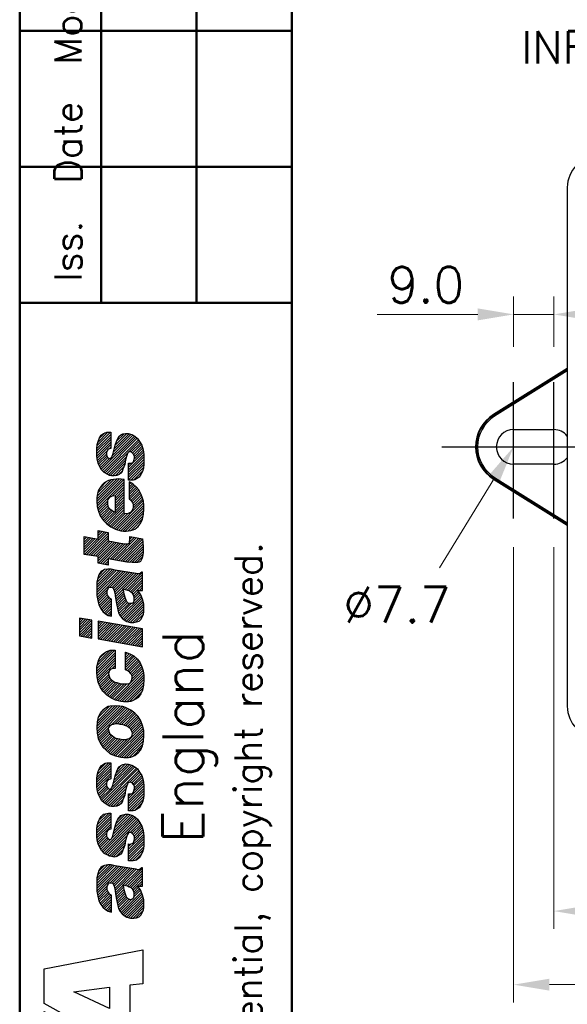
# Model space of a CAD drawing. Extents: x 0 to 411, y 0 to 279.
# Tile 2 of 13: x 6 to 45, y 130 to 199. Entities that reach past the tile are written whole.
import ezdxf

# ---------------------------------------------------------------- set-up
doc = ezdxf.new("R2010")
doc.units = 0
doc.header["$LTSCALE"] = 0.5
doc.header["$MEASUREMENT"] = 0
doc.linetypes.add('CENTER2', pattern=[28.575, 19.05, -3.175, 3.175, -3.175])
doc.layers.get('0').update_dxf_attribs({"linetype": 'CONTINUOUS'})
doc.layers.add('BLUE DIMS', color=5, linetype='CONTINUOUS', lineweight=13)
doc.layers.add('OBJECT', color=1, linetype='CONTINUOUS', lineweight=50)
doc.layers.add('CENTER', color=5, linetype='CENTER2')
doc.styles.add('ROMANS', font='romans', dxfattribs={"height": 2.5})

# ---------------------------------------------------------------- blocks, each defined once
blk = doc.blocks.new('*X1')
at = {"color": 0}
for p, q in [((11.883, 169.215), (12.859, 170.19)), ((11.883, 169.038), (12.859, 170.013)), ((11.905, 169.413), (12.839, 170.347)), ((11.956, 169.641), (12.662, 170.347)), ((12.053, 169.914), (12.447, 170.308)), ((12.198, 167.761), (14.518, 170.082)), ((12.279, 167.665), (14.617, 170.004)), ((12.97, 168.711), (14.406, 170.146)), ((13.054, 168.971), (14.286, 170.203)), ((13.109, 169.203), (14.145, 170.238)), ((13.165, 169.435), (13.985, 170.255)), ((13.266, 169.713), (13.79, 170.238)), ((13.422, 170.047), (13.479, 170.103)), ((11.883, 168.861), (12.859, 169.836)), ((11.885, 168.686), (12.859, 169.66)), ((11.905, 168.529), (12.859, 169.483)), ((12.367, 167.577), (14.714, 169.924)), ((12.468, 167.501), (14.788, 169.821)), ((12.742, 169.19), (12.859, 169.306)), ((14.098, 168.955), (14.862, 169.718)), ((14.293, 168.973), (14.926, 169.606)), ((14.382, 168.885), (14.989, 169.492)), ((14.461, 168.787), (15.042, 169.368)), ((11.931, 168.379), (12.583, 169.031)), ((11.963, 168.234), (12.554, 168.824)), ((12.013, 168.107), (12.592, 168.686)), ((12.577, 167.433), (14.058, 168.914)), ((12.689, 167.368), (13.959, 168.638)), ((14.108, 167.904), (15.148, 168.943)), ((14.108, 167.727), (15.175, 168.794)), ((14.108, 167.551), (15.175, 168.617)), ((14.49, 168.463), (15.121, 169.093)), ((14.505, 168.654), (15.083, 169.232)), ((12.072, 167.989), (12.658, 168.575)), ((12.134, 167.874), (12.777, 168.518)), ((12.816, 167.319), (13.889, 168.392)), ((12.972, 167.298), (13.849, 168.176)), ((13.159, 167.308), (13.773, 167.922)), ((14.108, 167.374), (15.175, 168.441)), ((14.108, 167.197), (15.175, 168.264)), ((14.108, 168.081), (14.21, 168.182)), ((14.108, 167.02), (15.171, 168.083)), ((13.404, 167.376), (13.665, 167.637)), ((14.259, 166.994), (15.149, 167.884)), ((14.443, 167.001), (15.097, 167.655)), ((14.797, 167.178), (14.869, 167.25)), ((11.883, 165.679), (13.279, 167.074)), ((11.885, 165.504), (13.462, 167.081)), ((11.899, 165.341), (13.626, 167.068)), ((11.902, 165.874), (13.086, 167.058)), ((11.913, 165.178), (13.79, 167.056)), ((11.935, 166.084), (12.878, 167.027)), ((11.949, 165.037), (13.804, 166.892)), ((12.063, 166.389), (12.591, 166.917)), ((12.986, 165.898), (13.804, 166.715)), ((13.162, 165.897), (13.804, 166.539)), ((14.139, 166.697), (14.251, 166.809)), ((14.139, 166.52), (14.365, 166.746)), ((14.139, 166.344), (14.468, 166.673)), ((14.139, 166.167), (14.563, 166.591)), ((13.164, 165.722), (13.804, 166.362)), ((13.164, 165.545), (13.804, 166.185)), ((13.164, 165.368), (13.804, 166.008)), ((14.139, 165.99), (14.654, 166.505)), ((14.139, 165.813), (14.735, 166.41)), ((14.165, 165.663), (14.815, 166.313)), ((14.265, 165.586), (14.878, 166.199)), ((14.341, 165.485), (14.941, 166.086)), ((14.395, 165.362), (14.995, 165.962)), ((11.986, 164.898), (12.645, 165.557)), ((12.029, 164.764), (12.645, 165.38)), ((12.076, 164.634), (12.668, 165.226)), ((12.516, 164.014), (13.804, 165.301)), ((13.159, 163.596), (15.132, 165.569)), ((13.164, 165.191), (13.804, 165.832)), ((13.164, 165.015), (13.804, 165.655)), ((13.164, 164.838), (13.804, 165.478)), ((13.288, 163.548), (15.156, 165.416)), ((13.421, 163.504), (15.172, 165.256)), ((14.405, 165.019), (15.088, 165.702)), ((14.413, 165.204), (15.043, 165.833)), ((12.123, 164.505), (12.713, 165.094)), ((12.194, 164.399), (12.787, 164.992)), ((12.267, 164.295), (12.879, 164.907)), ((12.34, 164.191), (12.985, 164.837)), ((12.428, 164.102), (13.108, 164.782)), ((12.607, 163.928), (13.804, 165.124)), ((12.706, 163.851), (13.804, 164.948)), ((12.806, 163.773), (13.804, 164.771)), ((12.916, 163.706), (13.873, 164.663)), ((13.037, 163.651), (14.058, 164.672)), ((13.553, 163.46), (15.175, 165.082)), ((13.704, 163.434), (15.171, 164.901)), ((13.874, 163.427), (15.153, 164.706)), ((14.076, 163.452), (15.124, 164.5)), ((14.296, 163.495), (15.084, 164.284)), ((14.622, 163.645), (14.897, 163.919)), ((11.018, 161.809), (12.569, 163.359)), ((11.171, 161.785), (12.676, 163.29)), ((11.324, 161.761), (12.676, 163.113)), ((11.975, 163.472), (11.988, 163.485)), ((11.975, 163.296), (12.133, 163.454)), ((11.975, 163.119), (12.278, 163.422)), ((11.975, 162.942), (12.423, 163.391)), ((10.999, 163.027), (11.028, 163.056)), ((10.999, 162.851), (11.177, 163.028)), ((10.999, 162.674), (11.326, 163)), ((10.999, 162.497), (11.475, 162.972)), ((10.999, 162.32), (11.624, 162.944)), ((10.999, 162.143), (11.773, 162.917)), ((10.999, 161.967), (11.921, 162.889)), ((11.477, 161.737), (12.676, 162.936)), ((11.63, 161.713), (12.676, 162.759)), ((11.783, 161.689), (12.822, 162.729)), ((11.936, 161.666), (12.971, 162.701)), ((11.975, 161.528), (13.12, 162.673)), ((11.975, 161.351), (13.268, 162.645)), ((11.998, 161.197), (13.417, 162.617)), ((12.143, 161.166), (13.566, 162.588)), ((12.288, 161.134), (13.714, 162.56)), ((12.812, 161.482), (13.874, 162.543)), ((12.961, 161.454), (14.051, 162.543)), ((13.11, 161.426), (14.666, 162.981)), ((13.26, 161.398), (14.816, 162.955)), ((13.409, 161.371), (14.967, 162.929)), ((13.558, 161.343), (15.086, 162.871)), ((13.707, 161.315), (15.095, 162.704)), ((13.856, 161.287), (15.105, 162.536)), ((14.169, 162.662), (14.515, 163.007)), ((14.198, 162.867), (14.364, 163.033)), ((14.2, 163.046), (14.213, 163.059)), ((14.006, 161.261), (15.114, 162.369)), ((14.17, 161.248), (15.114, 162.193)), ((14.333, 161.234), (15.114, 162.016)), ((14.508, 161.233), (15.104, 161.828)), ((12.433, 161.102), (12.676, 161.345)), ((12.579, 161.071), (12.676, 161.168)), ((14.685, 161.233), (15.084, 161.632)), ((11.883, 159.845), (12.813, 160.775)), ((11.883, 159.669), (12.972, 160.757)), ((11.883, 159.492), (13.116, 160.725)), ((11.883, 159.315), (13.266, 160.697)), ((11.883, 159.138), (13.417, 160.672)), ((11.883, 158.962), (13.569, 160.647)), ((11.906, 158.808), (13.72, 160.622)), ((11.937, 160.076), (12.635, 160.774)), ((12.017, 160.333), (12.428, 160.744)), ((12.801, 159.526), (13.872, 160.596)), ((12.956, 159.504), (14.023, 160.571)), ((13.038, 159.409), (14.175, 160.546)), ((13.098, 159.292), (14.326, 160.521)), ((13.13, 159.147), (14.478, 160.495)), ((13.155, 158.996), (14.629, 160.47)), ((13.733, 159.397), (14.776, 160.44)), ((13.869, 159.357), (15.075, 160.562)), ((14.005, 159.316), (15.084, 160.394)), ((14.144, 159.278), (15.084, 160.218)), ((14.245, 159.202), (15.084, 160.041)), ((14.336, 159.116), (15.084, 159.864)), ((14.4, 159.003), (15.084, 159.687)), ((11.932, 158.656), (12.672, 159.397)), ((11.965, 158.513), (12.615, 159.163)), ((12.006, 158.377), (12.63, 159.001)), ((13.181, 158.845), (13.719, 159.383)), ((13.205, 158.692), (13.763, 159.25)), ((13.229, 158.539), (13.793, 159.103)), ((13.252, 158.386), (13.827, 158.961)), ((14.459, 158.886), (14.793, 159.219)), ((14.471, 158.544), (14.938, 159.011)), ((14.474, 158.724), (14.865, 159.115)), ((14.855, 159.282), (15.084, 159.51)), ((15.032, 159.282), (15.084, 159.334)), ((12.05, 158.244), (12.682, 158.877)), ((12.104, 158.122), (12.758, 158.776)), ((12.159, 158), (12.867, 158.708)), ((12.239, 157.903), (12.92, 158.584)), ((12.322, 157.809), (12.92, 158.407)), ((13.282, 158.239), (13.868, 158.825)), ((13.314, 158.094), (13.907, 158.687)), ((13.345, 157.948), (13.953, 158.556)), ((13.384, 157.81), (14.025, 158.451)), ((13.431, 157.681), (14.136, 158.386)), ((13.49, 157.563), (14.294, 158.367)), ((13.567, 157.463), (14.996, 158.892)), ((13.647, 157.367), (15.046, 158.766)), ((13.744, 157.287), (15.094, 158.636)), ((13.846, 157.212), (15.132, 158.497)), ((13.952, 157.141), (15.169, 158.359)), ((12.418, 157.729), (12.92, 158.23)), ((12.517, 157.65), (12.92, 158.053)), ((12.623, 157.58), (12.92, 157.877)), ((12.747, 157.527), (12.92, 157.7)), ((14.082, 157.094), (15.175, 158.188)), ((14.223, 157.059), (15.175, 158.011)), ((14.398, 157.057), (15.175, 157.834)), ((14.595, 157.077), (15.149, 157.631)), ((10.664, 157.212), (10.792, 157.34)), ((10.664, 157.035), (10.942, 157.314)), ((10.664, 156.858), (11.093, 157.288)), ((10.664, 156.682), (11.244, 157.262)), ((10.664, 156.505), (11.395, 157.236)), ((10.664, 156.328), (11.546, 157.21)), ((10.664, 156.151), (11.548, 157.035)), ((11.975, 157.108), (12.009, 157.142)), ((11.975, 156.932), (12.159, 157.116)), ((11.975, 156.755), (12.309, 157.089)), ((11.975, 156.578), (12.459, 157.063)), ((11.975, 156.401), (12.61, 157.036)), ((11.975, 156.225), (12.76, 157.01)), ((11.975, 156.048), (12.91, 156.983)), ((11.998, 155.894), (13.06, 156.957)), ((12.148, 155.868), (13.211, 156.93)), ((12.299, 155.841), (13.361, 156.904)), ((12.888, 157.491), (12.92, 157.523)), ((10.781, 156.092), (11.548, 156.858)), ((10.932, 156.066), (11.548, 156.682)), ((11.083, 156.04), (11.548, 156.505)), ((11.233, 156.014), (11.548, 156.328)), ((12.449, 155.815), (13.511, 156.877)), ((12.599, 155.788), (13.661, 156.851)), ((12.749, 155.762), (13.812, 156.824)), ((12.9, 155.735), (13.962, 156.797)), ((13.05, 155.709), (14.112, 156.771)), ((13.2, 155.682), (14.262, 156.744)), ((13.35, 155.656), (14.413, 156.718)), ((13.501, 155.629), (14.563, 156.691)), ((13.651, 155.603), (14.713, 156.665)), ((13.801, 155.576), (14.863, 156.638)), ((13.951, 155.55), (15.014, 156.612)), ((14.102, 155.523), (15.084, 156.505)), ((14.252, 155.497), (15.084, 156.328)), ((11.384, 155.988), (11.548, 156.151)), ((11.535, 155.962), (11.548, 155.975)), ((14.402, 155.47), (15.084, 156.152)), ((14.552, 155.444), (15.084, 155.975)), ((14.703, 155.417), (15.084, 155.798)), ((14.853, 155.39), (15.084, 155.621)), ((11.883, 153.835), (13.154, 155.106)), ((11.883, 153.658), (13.164, 154.938)), ((11.907, 154.035), (12.977, 155.106)), ((11.961, 154.266), (12.791, 155.097)), ((12.088, 154.57), (12.504, 154.986)), ((13.895, 154.963), (13.91, 154.978)), ((13.895, 154.786), (14.036, 154.927)), ((13.895, 154.609), (14.163, 154.877)), ((15.003, 155.364), (15.084, 155.445)), ((11.893, 153.491), (13.164, 154.762)), ((11.907, 153.328), (13.164, 154.585)), ((11.926, 153.171), (13.164, 154.408)), ((11.952, 153.019), (13.164, 154.231)), ((13.895, 154.433), (14.28, 154.818)), ((13.895, 154.256), (14.394, 154.754)), ((13.895, 154.079), (14.502, 154.686)), ((13.895, 153.902), (14.596, 154.603)), ((13.901, 153.732), (14.69, 154.521)), ((14.028, 153.681), (14.768, 154.421)), ((14.13, 153.607), (14.839, 154.315)), ((14.22, 153.52), (14.907, 154.207)), ((11.979, 152.87), (12.734, 153.625)), ((12.904, 153.795), (13.164, 154.055)), ((13.087, 151.68), (15.106, 153.699)), ((13.111, 153.826), (13.164, 153.878)), ((13.211, 151.627), (15.136, 153.552)), ((14.299, 153.422), (14.962, 154.085)), ((14.331, 153.101), (15.062, 153.831)), ((14.348, 153.294), (15.016, 153.963)), ((12.035, 152.749), (12.713, 153.427)), ((12.09, 152.627), (12.746, 153.284)), ((12.149, 152.509), (12.797, 153.157)), ((12.215, 152.399), (12.884, 153.068)), ((12.281, 152.288), (12.985, 152.992)), ((12.36, 152.191), (13.086, 152.916)), ((12.449, 152.102), (13.211, 152.865)), ((12.537, 152.014), (13.351, 152.828)), ((12.638, 151.938), (13.484, 152.784)), ((13.352, 151.591), (15.163, 153.403)), ((13.494, 151.556), (15.175, 153.238)), ((13.64, 151.526), (15.175, 153.061)), ((13.8, 151.509), (15.162, 152.871)), ((12.742, 151.865), (13.636, 152.759)), ((12.846, 151.792), (13.812, 152.759)), ((12.965, 151.735), (13.989, 152.759)), ((13.977, 151.509), (15.146, 152.678)), ((14.165, 151.52), (15.108, 152.463)), ((14.43, 151.609), (15.028, 152.207)), ((11.888, 149.774), (13.333, 151.219)), ((11.892, 149.601), (13.496, 151.205)), ((11.903, 149.965), (13.171, 151.234)), ((11.904, 149.437), (13.65, 151.183)), ((11.92, 149.276), (13.792, 151.147)), ((11.924, 150.163), (12.979, 151.218)), ((11.945, 149.124), (13.921, 151.1)), ((11.963, 150.379), (12.778, 151.194)), ((12.138, 150.731), (12.418, 151.011)), ((12.923, 149.925), (14.039, 151.041)), ((13.151, 149.976), (14.157, 150.982)), ((13.337, 149.985), (14.272, 150.921)), ((13.486, 149.957), (14.372, 150.844)), ((13.64, 149.934), (14.471, 150.766)), ((13.783, 149.901), (14.567, 150.685)), ((13.913, 149.854), (14.655, 150.597)), ((14.029, 149.793), (14.744, 150.508)), ((14.13, 149.718), (14.819, 150.406)), ((14.219, 149.63), (14.885, 150.296)), ((14.282, 149.516), (14.951, 150.186)), ((14.327, 149.385), (15.004, 150.062)), ((11.971, 148.973), (12.762, 149.764)), ((12.024, 148.849), (12.716, 149.541)), ((12.083, 148.732), (12.751, 149.4)), ((13.075, 147.779), (15.099, 149.803)), ((13.201, 147.728), (15.134, 149.661)), ((13.342, 147.692), (15.17, 149.52)), ((13.484, 147.657), (15.175, 149.349)), ((14.335, 149.216), (15.055, 149.935)), ((12.144, 148.616), (12.804, 149.275)), ((12.21, 148.505), (12.881, 149.176)), ((12.277, 148.395), (12.982, 149.1)), ((12.354, 148.295), (13.083, 149.024)), ((12.442, 148.207), (13.198, 148.962)), ((12.531, 148.118), (13.336, 148.924)), ((12.627, 148.038), (13.481, 148.892)), ((12.727, 147.961), (13.634, 148.868)), ((12.826, 147.883), (13.8, 148.857)), ((12.95, 147.831), (14.004, 148.884)), ((13.631, 147.628), (15.175, 149.172)), ((13.788, 147.607), (15.163, 148.983)), ((13.964, 147.607), (15.147, 148.79)), ((14.149, 147.616), (15.11, 148.577)), ((14.407, 147.696), (15.038, 148.328)), ((11.883, 146.057), (12.859, 147.032)), ((11.883, 145.88), (12.859, 146.855)), ((11.883, 145.703), (12.859, 146.679)), ((11.898, 146.249), (12.859, 147.209)), ((11.931, 146.458), (12.715, 147.242)), ((12.01, 146.713), (12.522, 147.226)), ((12.217, 144.623), (14.55, 146.955)), ((12.305, 144.534), (14.646, 146.875)), ((12.393, 144.446), (14.737, 146.789)), ((12.5, 144.376), (14.81, 146.686)), ((12.934, 145.516), (14.44, 147.022)), ((13.037, 145.796), (14.327, 147.086)), ((13.092, 146.028), (14.187, 147.123)), ((13.148, 146.26), (14.043, 147.156)), ((13.235, 146.525), (13.889, 147.179)), ((13.345, 146.811), (13.614, 147.081)), ((14.188, 145.886), (14.883, 146.582)), ((11.891, 145.534), (12.859, 146.502)), ((11.911, 145.377), (12.859, 146.325)), ((12.813, 146.102), (12.859, 146.148)), ((14.329, 145.851), (14.951, 146.473)), ((14.413, 145.758), (15.019, 146.364)), ((14.472, 145.287), (15.129, 145.943)), ((14.479, 145.647), (15.059, 146.227)), ((14.505, 145.496), (15.096, 146.088)), ((11.941, 145.23), (12.565, 145.855)), ((11.973, 145.086), (12.554, 145.667)), ((12.03, 144.966), (12.609, 145.546)), ((12.089, 144.849), (12.682, 145.441)), ((12.153, 144.735), (12.83, 145.413)), ((12.609, 144.308), (14.006, 145.705)), ((12.724, 144.246), (13.936, 145.458)), ((12.86, 144.205), (13.877, 145.222)), ((14.108, 144.746), (15.156, 145.794)), ((14.108, 144.57), (15.175, 145.636)), ((14.108, 144.393), (15.175, 145.46)), ((14.108, 144.216), (15.175, 145.283)), ((13.025, 144.194), (13.838, 145.006)), ((13.222, 144.213), (13.742, 144.734)), ((14.108, 144.039), (15.175, 145.106)), ((14.108, 144.923), (14.263, 145.078)), ((14.135, 143.889), (15.164, 144.918)), ((14.311, 143.889), (15.138, 144.715)), ((14.513, 143.914), (15.065, 144.466)), ((11.883, 142.521), (12.859, 143.497)), ((11.883, 142.344), (12.859, 143.32)), ((11.883, 142.168), (12.859, 143.143)), ((11.896, 142.711), (12.859, 143.673)), ((11.931, 142.923), (12.745, 143.736)), ((12.01, 143.178), (12.522, 143.69)), ((12.231, 141.101), (14.566, 143.436)), ((12.312, 141.006), (14.662, 143.356)), ((12.394, 140.91), (14.749, 143.266)), ((12.508, 140.848), (14.823, 143.163)), ((12.934, 141.981), (14.459, 143.506)), ((13.036, 142.259), (14.346, 143.57)), ((13.088, 142.488), (14.211, 143.612)), ((13.14, 142.717), (14.068, 143.645)), ((13.218, 142.972), (13.89, 143.644)), ((13.325, 143.256), (13.664, 143.595)), ((11.894, 142.002), (12.859, 142.966)), ((11.914, 141.845), (12.859, 142.79)), ((12.853, 142.607), (12.859, 142.613)), ((14.202, 142.365), (14.893, 143.056)), ((14.335, 142.321), (14.956, 142.942)), ((14.423, 142.233), (15.019, 142.829)), ((14.483, 142.115), (15.061, 142.694)), ((14.505, 141.961), (15.102, 142.558)), ((11.946, 141.7), (12.563, 142.317)), ((11.981, 141.559), (12.554, 142.131)), ((12.04, 141.441), (12.62, 142.021)), ((12.1, 141.323), (12.699, 141.923)), ((12.164, 141.211), (12.862, 141.909)), ((12.626, 140.789), (13.996, 142.159)), ((12.744, 140.73), (13.923, 141.909)), ((14.108, 141.211), (15.157, 142.26)), ((14.108, 141.034), (15.175, 142.101)), ((14.108, 140.857), (15.175, 141.924)), ((14.473, 141.752), (15.132, 142.411)), ((12.885, 140.695), (13.87, 141.68)), ((13.036, 140.669), (13.826, 141.459)), ((13.222, 140.678), (13.725, 141.181)), ((14.108, 140.681), (15.175, 141.747)), ((14.108, 141.388), (14.295, 141.574)), ((14.108, 140.504), (15.175, 141.571)), ((14.108, 141.564), (14.114, 141.57)), ((14.165, 140.383), (15.163, 141.381)), ((14.342, 140.383), (15.128, 141.17)), ((14.553, 140.418), (15.025, 140.89)), ((11.883, 139.163), (12.83, 140.109)), ((11.883, 138.986), (12.985, 140.088)), ((11.883, 138.809), (13.13, 140.056)), ((11.883, 138.632), (13.28, 140.029)), ((11.883, 138.455), (13.431, 140.003)), ((11.884, 138.279), (13.583, 139.978)), ((11.909, 138.127), (13.734, 139.953)), ((11.932, 139.388), (12.653, 140.109)), ((12.006, 139.639), (12.448, 140.081)), ((12.818, 138.859), (13.886, 139.928)), ((12.968, 138.833), (14.037, 139.902)), ((13.044, 138.732), (14.189, 139.877)), ((13.103, 138.614), (14.34, 139.852)), ((13.132, 138.467), (14.492, 139.827)), ((13.158, 138.316), (14.642, 139.8)), ((13.724, 138.705), (14.793, 139.774)), ((13.871, 138.675), (15.084, 139.888)), ((14.018, 138.645), (15.084, 139.711)), ((14.136, 138.587), (15.084, 139.535)), ((14.254, 138.528), (15.084, 139.358)), ((14.344, 138.441), (15.084, 139.181)), ((14.406, 138.326), (15.084, 139.004)), ((11.934, 137.976), (12.656, 138.698)), ((11.969, 137.834), (12.615, 138.48)), ((12.009, 137.698), (12.634, 138.323)), ((13.183, 138.164), (13.716, 138.697)), ((13.207, 138.012), (13.767, 138.571)), ((13.231, 137.858), (13.795, 138.423)), ((14.455, 137.845), (14.945, 138.335)), ((14.464, 138.208), (14.799, 138.543)), ((14.474, 138.041), (14.872, 138.439)), ((14.872, 138.615), (15.084, 138.828)), ((15.049, 138.615), (15.084, 138.651)), ((12.055, 137.566), (12.689, 138.201)), ((12.109, 137.444), (12.765, 138.1)), ((12.167, 137.324), (12.866, 138.024)), ((12.247, 137.228), (12.92, 137.901)), ((12.331, 137.135), (12.92, 137.724)), ((13.254, 137.705), (13.831, 138.281)), ((13.285, 137.559), (13.871, 138.145)), ((13.317, 137.414), (13.907, 138.005)), ((13.348, 137.269), (13.953, 137.873)), ((13.387, 137.131), (14.033, 137.777)), ((13.436, 137.003), (14.14, 137.707)), ((13.495, 136.885), (14.305, 137.696)), ((13.574, 136.788), (15.001, 138.214)), ((13.655, 136.692), (15.051, 138.088)), ((13.753, 136.613), (15.097, 137.957)), ((13.856, 136.539), (15.135, 137.818)), ((13.962, 136.468), (15.173, 137.679)), ((12.427, 137.055), (12.92, 137.547)), ((12.527, 136.977), (12.92, 137.37)), ((12.633, 136.907), (12.92, 137.194)), ((12.76, 136.857), (12.92, 137.017)), ((14.095, 136.424), (15.175, 137.505)), ((14.238, 136.39), (15.175, 137.328)), ((14.414, 136.39), (15.175, 137.151)), ((14.615, 136.414), (15.146, 136.945)), ((12.901, 136.822), (12.92, 136.84))]:
    blk.add_line(p, q, dxfattribs=at)

msp = doc.modelspace()

# ---------------------------------------------------------------- linework, layer by layer
at = {"color": 7, "linetype": 'Continuous', "lineweight": 25}
for p, q in [((44.77814, 187.45011), (44.73929, 187.45011)), ((44.73929, 187.45011), (44.73929, 151.20011)), ((44.73929, 174.80056), (39.58169, 171.57774)), ((39.60396, 171.54209), (39.58169, 171.57774)), ((39.65363, 171.4626), (39.60396, 171.54209)), ((40.98929, 170.53147), (43.80179, 170.53147)), ((43.80179, 168.11875), (40.98929, 168.11875)), ((39.60396, 167.10812), (39.58169, 167.07248)), ((39.58169, 167.07248), (44.73929, 163.84966)), ((39.65363, 167.18762), (39.60396, 167.10812)), ((44.77814, 151.20011), (44.73929, 151.20011))]:
    msp.add_line(p, q, dxfattribs=at)
at = {"color": 8, "linetype": 'Continuous', "lineweight": 25}
for p, q in [((39.60396, 171.54209), (44.73929, 174.751)), ((44.73929, 174.64047), (39.65363, 171.4626)), ((44.73929, 163.89922), (39.60396, 167.10812)), ((39.65363, 167.18762), (44.73929, 164.00975))]:
    msp.add_line(p, q, dxfattribs=at)
at = {"ltscale": 0.5, "flags": 128}
for points in [[(12.76725, 168.51773), (12.76725, 168.51773), (12.8587, 168.51773), (12.91966, 168.57869), (12.95014, 168.67013), (13.0111, 168.79206), (13.16351, 169.43217), (13.28544, 169.76746), (13.3464, 169.91987), (13.43784, 170.07228), (13.55977, 170.16372), (13.71218, 170.22469), (13.89507, 170.25517), (14.07795, 170.25517), (14.07795, 170.25517), (14.32181, 170.1942), (14.53518, 170.07228), (14.71806, 169.91987), (14.87047, 169.7065), (15.02288, 169.43217), (15.11432, 169.12735), (15.17529, 168.79206), (15.17529, 168.36532), (15.17529, 168.36532), (15.17529, 168.12147), (15.1448, 167.84713), (15.08384, 167.60328), (14.96192, 167.38991), (14.83999, 167.20702), (14.6571, 167.0851), (14.53518, 167.02414), (14.41325, 166.99365), (14.26084, 166.99365), (14.10844, 166.99365), (14.10844, 168.18243), (14.10844, 168.18243), (14.19988, 168.18243), (14.29132, 168.18243), (14.35229, 168.21291), (14.41325, 168.24339), (14.41325, 168.24339), (14.47421, 168.36532), (14.50469, 168.54821), (14.50469, 168.54821), (14.50469, 168.70061), (14.44373, 168.82254), (14.35229, 168.91398), (14.29132, 168.97495), (14.23036, 168.97495), (14.23036, 168.97495), (14.13892, 168.97495), (14.07795, 168.94447), (14.01699, 168.85302), (13.98651, 168.7311), (13.89507, 168.42628), (13.8341, 168.09099), (13.71218, 167.75569), (13.65121, 167.60328), (13.55977, 167.48136), (13.43784, 167.38991), (13.28544, 167.32895), (13.10255, 167.29847), (12.91966, 167.29847), (12.91966, 167.29847), (12.76725, 167.32895), (12.64533, 167.38991), (12.40148, 167.54232), (12.21859, 167.72521), (12.09666, 167.93858), (11.97474, 168.18243), (11.91377, 168.45676), (11.88329, 168.70061), (11.88329, 168.97495), (11.88329, 169.2188), (11.91377, 169.49313), (11.97474, 169.7065), (12.06618, 169.95035), (12.18811, 170.13324), (12.34051, 170.25517), (12.46244, 170.31613), (12.58436, 170.34661), (12.70629, 170.34661), (12.8587, 170.34661), (12.8587, 169.2188), (12.8587, 169.2188), (12.73677, 169.18832), (12.64533, 169.12735), (12.58436, 169.03591), (12.55388, 168.8835), (12.55388, 168.76158), (12.61485, 168.63965), (12.67581, 168.54821)], [(15.17529, 164.9514), (15.17529, 164.9514), (15.17529, 165.22573), (15.1448, 165.53055), (15.05336, 165.80488), (14.96192, 166.04873), (14.80951, 166.32306), (14.62662, 166.53643), (14.41325, 166.71932), (14.13892, 166.87173), (14.13892, 165.68295), (14.13892, 165.68295), (14.26084, 165.59151), (14.35229, 165.46958), (14.41325, 165.31718), (14.41325, 165.16477), (14.41325, 165.16477), (14.41325, 165.04284), (14.38277, 164.9514), (14.32181, 164.85995), (14.26084, 164.76851), (14.1694, 164.70755), (14.07795, 164.67707), (13.95603, 164.64658), (13.80362, 164.67707), (13.80362, 167.05462), (13.80362, 167.05462), (13.40736, 167.0851), (13.04159, 167.05462), (12.8587, 167.02414), (12.70629, 166.96317), (12.55388, 166.90221), (12.40148, 166.81077), (12.27955, 166.68884), (12.18811, 166.56691), (12.09666, 166.44499), (12.00522, 166.29258), (11.94425, 166.14017), (11.91377, 165.95729), (11.88329, 165.74392), (11.88329, 165.53055), (11.88329, 165.53055), (11.91377, 165.16477), (12.00522, 164.82947), (12.12714, 164.49418), (12.34051, 164.18936), (12.58436, 163.94551), (12.8587, 163.73214), (13.19399, 163.57973), (13.55977, 163.45781), (13.74266, 163.42733), (13.92555, 163.42733), (14.10844, 163.45781), (14.26084, 163.48829), (14.41325, 163.51877), (14.53518, 163.57973), (14.6571, 163.67118), (14.77903, 163.76262), (14.96192, 164.00647), (15.08384, 164.28081), (15.1448, 164.6161)], [(12.98062, 165.89632), (13.07207, 165.9268), (13.16351, 165.89632), (13.16351, 164.76851), (13.16351, 164.76851), (13.04159, 164.79899), (12.95014, 164.85995), (12.8587, 164.92092), (12.76725, 165.01236), (12.70629, 165.10381), (12.67581, 165.19525), (12.64533, 165.31718), (12.64533, 165.4391), (12.64533, 165.4391), (12.64533, 165.56103), (12.67581, 165.65247), (12.73677, 165.74392), (12.79773, 165.80488), (12.88918, 165.86584)], [(14.1694, 162.66529), (14.19988, 162.87866), (14.19988, 163.06155), (15.08384, 162.90914), (15.08384, 162.90914), (15.11432, 162.36048), (15.11432, 161.93374), (15.08384, 161.62892), (15.02288, 161.507), (14.9924, 161.41555), (14.93143, 161.32411), (14.83999, 161.26315), (14.74855, 161.23266), (14.62662, 161.23266), (14.35229, 161.23266), (13.98651, 161.26315), (12.67581, 161.507), (12.67581, 161.04978), (11.97474, 161.20218), (11.97474, 161.6594), (10.99933, 161.81181), (10.99933, 163.06155), (11.97474, 162.87866), (11.97474, 163.48829), (12.67581, 163.33588), (12.67581, 162.75674), (13.80362, 162.54337), (13.80362, 162.54337), (13.98651, 162.54337), (14.07795, 162.54337), (14.10844, 162.57385), (14.1694, 162.60433)], [(12.98062, 159.49522), (13.04159, 159.40378), (13.10255, 159.28185), (13.13303, 159.12945), (13.19399, 158.76367), (13.25496, 158.36741), (13.3464, 157.94067), (13.40736, 157.7273), (13.49881, 157.54441), (13.65121, 157.36152), (13.80362, 157.2396), (13.98651, 157.11767), (14.23036, 157.05671), (14.23036, 157.05671), (14.47421, 157.05671), (14.6571, 157.08719), (14.83999, 157.14815), (14.96192, 157.27008), (15.05336, 157.42249), (15.1448, 157.60537), (15.17529, 157.78826), (15.17529, 158.00163), (15.17529, 158.00163), (15.17529, 158.33693), (15.08384, 158.67222), (14.96192, 158.97704), (14.74855, 159.28185), (15.08384, 159.28185), (15.08384, 160.56207), (15.02288, 160.56207), (15.02288, 160.56207), (14.93143, 160.50111), (14.83999, 160.44015), (14.74855, 160.44015), (14.62662, 160.47063), (13.16351, 160.71448), (13.16351, 160.71448), (12.88918, 160.77544), (12.64533, 160.77544), (12.43196, 160.74496), (12.34051, 160.71448), (12.24907, 160.65352), (12.15762, 160.59255), (12.09666, 160.50111), (12.0357, 160.37918), (11.97474, 160.22678), (11.88329, 159.861), (11.88329, 159.3733), (11.88329, 159.3733), (11.88329, 158.94656), (11.94425, 158.58078), (12.0357, 158.27597), (12.15762, 158.00163), (12.31003, 157.81874), (12.49292, 157.66634), (12.67581, 157.54441), (12.91966, 157.48345), (12.91966, 158.67222), (12.82822, 158.73319), (12.76725, 158.76367), (12.67581, 158.88559), (12.61485, 159.038), (12.61485, 159.15993), (12.61485, 159.28185), (12.67581, 159.40378), (12.70629, 159.46474), (12.73677, 159.5257), (12.79773, 159.5257), (12.88918, 159.5257)], [(14.35229, 159.09896), (14.41325, 158.97704), (14.47421, 158.85511), (14.47421, 158.70271), (14.47421, 158.70271), (14.47421, 158.70271), (14.47421, 158.70271), (14.47421, 158.5503), (14.41325, 158.42837), (14.32181, 158.36741), (14.23036, 158.36741), (14.23036, 158.36741), (14.07795, 158.39789), (13.98651, 158.48934), (13.92555, 158.61126), (13.89507, 158.73319), (13.80362, 159.038), (13.77314, 159.22089), (13.71218, 159.40378), (14.01699, 159.31233), (14.13892, 159.28185), (14.26084, 159.19041)], [(11.548, 157.20912), (10.66403, 157.36152), (10.66403, 156.11178), (11.548, 155.95938)], [(15.08384, 156.59949), (11.97474, 157.14815), (11.97474, 155.89841), (15.08384, 155.34975)], [(13.13303, 152.88075), (13.28544, 152.85027), (13.55977, 152.75883), (13.55977, 152.75883), (13.74266, 152.75883), (13.89507, 152.75883), (14.01699, 152.75883), (14.13892, 152.78931), (14.23036, 152.85027), (14.29132, 152.94172), (14.32181, 153.06364), (14.35229, 153.18557), (14.35229, 153.18557), (14.35229, 153.27701), (14.32181, 153.39894), (14.26084, 153.4599), (14.19988, 153.55134), (14.04747, 153.67327), (13.89507, 153.73423), (13.89507, 154.98397), (13.89507, 154.98397), (14.19988, 154.86205), (14.47421, 154.70964), (14.71806, 154.49627), (14.90095, 154.22194), (15.02288, 153.9476), (15.11432, 153.67327), (15.17529, 153.33797), (15.17529, 153.03316), (15.17529, 153.03316), (15.1448, 152.66738), (15.08384, 152.33209), (14.96192, 152.05775), (14.77903, 151.8139), (14.6571, 151.72246), (14.53518, 151.6615), (14.41325, 151.60053), (14.26084, 151.53957), (14.10844, 151.50909), (13.92555, 151.50909), (13.74266, 151.50909), (13.55977, 151.53957), (13.55977, 151.53957), (13.19399, 151.63101), (12.8587, 151.78342), (12.55388, 151.99679), (12.31003, 152.24064), (12.12714, 152.54546), (11.97474, 152.88075), (11.91377, 153.24653), (11.88329, 153.61231), (11.88329, 153.61231), (11.88329, 153.91712), (11.94425, 154.22194), (12.0357, 154.46579), (12.15762, 154.70964), (12.34051, 154.89253), (12.55388, 155.01445), (12.70629, 155.07542), (12.82822, 155.1059), (12.98062, 155.1059), (13.16351, 155.1059), (13.16351, 153.82568), (13.16351, 153.82568), (12.98062, 153.82568), (12.82822, 153.76471), (12.76725, 153.70375), (12.73677, 153.64279), (12.70629, 153.4599), (12.73677, 153.30749), (12.79773, 153.15509), (12.88918, 153.06364), (13.0111, 152.9722)], [(15.08384, 148.43046), (15.1448, 148.76576), (15.17529, 149.13154), (15.17529, 149.13154), (15.17529, 149.49731), (15.08384, 149.86309), (14.96192, 150.16791), (14.77903, 150.47272), (14.53518, 150.71657), (14.26084, 150.92994), (14.07795, 151.02139), (13.89507, 151.11283), (13.71218, 151.17379), (13.49881, 151.20427), (13.49881, 151.20427), (13.16351, 151.23476), (12.82822, 151.20427), (12.67581, 151.17379), (12.55388, 151.11283), (12.43196, 151.02139), (12.31003, 150.92994), (12.21859, 150.8385), (12.12714, 150.71657), (11.97474, 150.44224), (11.91377, 150.10694), (11.88329, 149.71068), (11.88329, 149.71068), (11.91377, 149.31443), (11.97474, 148.94865), (12.12714, 148.64383), (12.31003, 148.33902), (12.55388, 148.09517), (12.82822, 147.8818), (13.19399, 147.72939), (13.55977, 147.63795), (13.55977, 147.63795), (13.55977, 147.63795), (13.77314, 147.60747), (13.95603, 147.60747), (14.10844, 147.60747), (14.26084, 147.63795), (14.41325, 147.69891), (14.53518, 147.75987), (14.6571, 147.85132), (14.77903, 147.94276), (14.96192, 148.15613)], [(14.23036, 149.61924), (14.29132, 149.49731), (14.32181, 149.40587), (14.35229, 149.28394), (14.35229, 149.28394), (14.32181, 149.16202), (14.29132, 149.07057), (14.23036, 148.97913), (14.13892, 148.91817), (14.01699, 148.88769), (13.89507, 148.8572), (13.71218, 148.8572), (13.49881, 148.88769), (13.49881, 148.88769), (13.22447, 148.94865), (13.10255, 149.00961), (12.98062, 149.10106), (12.8587, 149.1925), (12.79773, 149.28394), (12.73677, 149.43635), (12.70629, 149.58876), (12.70629, 149.58876), (12.70629, 149.58876), (12.70629, 149.6802), (12.76725, 149.77165), (12.82822, 149.86309), (12.91966, 149.92405), (13.04159, 149.95454), (13.19399, 149.98502), (13.3464, 149.98502), (13.49881, 149.95454), (13.71218, 149.92405), (13.89507, 149.86309), (14.01699, 149.80213), (14.13892, 149.71068)], [(13.28544, 146.66254), (13.3464, 146.81495), (13.43784, 146.96736), (13.55977, 147.0588), (13.71218, 147.11976), (13.89507, 147.18073), (14.07795, 147.15024), (14.07795, 147.15024), (14.32181, 147.08928), (14.53518, 146.96736), (14.71806, 146.81495), (14.87047, 146.60158), (15.02288, 146.35773), (15.11432, 146.02243), (15.17529, 145.68714), (15.17529, 145.2604), (15.17529, 145.2604), (15.17529, 145.01654), (15.1448, 144.74221), (15.08384, 144.49836), (14.96192, 144.28499), (14.83999, 144.1021), (14.6571, 143.98018), (14.53518, 143.91921), (14.41325, 143.88873), (14.26084, 143.88873), (14.10844, 143.88873), (14.10844, 145.07751), (14.10844, 145.07751), (14.19988, 145.07751), (14.29132, 145.07751), (14.35229, 145.10799), (14.41325, 145.16895), (14.41325, 145.16895), (14.47421, 145.29088), (14.50469, 145.44328), (14.50469, 145.44328), (14.50469, 145.59569), (14.44373, 145.71762), (14.35229, 145.83954), (14.29132, 145.87002), (14.23036, 145.90051), (14.23036, 145.90051), (14.13892, 145.87002), (14.07795, 145.83954), (14.01699, 145.7481), (13.98651, 145.62617), (13.89507, 145.32136), (13.8341, 144.98606), (13.71218, 144.65077), (13.65121, 144.49836), (13.55977, 144.37643), (13.43784, 144.28499), (13.28544, 144.22403), (13.10255, 144.19355), (12.91966, 144.19355), (12.91966, 144.19355), (12.76725, 144.22403), (12.64533, 144.28499), (12.40148, 144.4374), (12.21859, 144.62029), (12.09666, 144.83366), (11.97474, 145.07751), (11.91377, 145.35184), (11.88329, 145.59569), (11.88329, 145.87002), (11.88329, 145.87002), (11.88329, 146.11388), (11.91377, 146.38821), (11.97474, 146.63206), (12.06618, 146.84543), (12.18811, 147.02832), (12.34051, 147.15024), (12.46244, 147.21121), (12.58436, 147.24169), (12.70629, 147.24169), (12.8587, 147.24169), (12.8587, 146.11388), (12.8587, 146.11388), (12.73677, 146.08339), (12.64533, 146.02243), (12.58436, 145.93099), (12.55388, 145.80906), (12.55388, 145.65665), (12.61485, 145.53473), (12.67581, 145.44328), (12.76725, 145.4128), (12.8587, 145.4128), (12.91966, 145.47377), (12.95014, 145.56521), (13.0111, 145.68714), (13.16351, 146.32725)], [(12.91966, 141.93792), (12.95014, 142.02936), (13.0111, 142.15129), (13.16351, 142.82188), (13.28544, 143.15718), (13.3464, 143.30958), (13.43784, 143.43151), (13.55977, 143.55344), (13.71218, 143.6144), (13.89507, 143.64488), (14.07795, 143.64488), (14.07795, 143.64488), (14.32181, 143.58392), (14.53518, 143.46199), (14.71806, 143.30958), (14.87047, 143.09621), (15.02288, 142.82188), (15.11432, 142.51707), (15.17529, 142.15129), (15.17529, 141.75503), (15.17529, 141.75503), (15.17529, 141.4807), (15.1448, 141.23685), (15.08384, 140.993), (14.96192, 140.77963), (14.83999, 140.59674), (14.6571, 140.44433), (14.53518, 140.41385), (14.41325, 140.38337), (14.26084, 140.38337), (14.10844, 140.38337), (14.10844, 141.57214), (14.10844, 141.57214), (14.19988, 141.54166), (14.29132, 141.57214), (14.35229, 141.60262), (14.41325, 141.63311), (14.41325, 141.63311), (14.47421, 141.75503), (14.50469, 141.93792), (14.50469, 141.93792), (14.50469, 142.05985), (14.44373, 142.21225), (14.35229, 142.3037), (14.29132, 142.36466), (14.23036, 142.36466), (14.23036, 142.36466), (14.13892, 142.36466), (14.07795, 142.3037), (14.01699, 142.24273), (13.98651, 142.12081), (13.89507, 141.81599), (13.8341, 141.4807), (13.71218, 141.1454), (13.65121, 140.993), (13.55977, 140.87107), (13.43784, 140.77963), (13.28544, 140.68818), (13.10255, 140.6577), (12.91966, 140.68818), (12.91966, 140.68818), (12.76725, 140.71866), (12.64533, 140.77963), (12.40148, 140.90155), (12.21859, 141.11492), (12.09666, 141.32829), (11.97474, 141.57214), (11.91377, 141.84648), (11.88329, 142.09033), (11.88329, 142.33418), (11.88329, 142.33418), (11.88329, 142.60851), (11.91377, 142.85236), (11.97474, 143.09621), (12.06618, 143.30958), (12.18811, 143.49247), (12.34051, 143.64488), (12.46244, 143.67536), (12.58436, 143.70584), (12.70629, 143.73632), (12.8587, 143.73632), (12.8587, 142.60851), (12.8587, 142.60851), (12.73677, 142.57803), (12.64533, 142.51707), (12.58436, 142.42562), (12.55388, 142.27322), (12.55388, 142.12081), (12.61485, 142.02936), (12.67581, 141.93792), (12.76725, 141.87696), (12.8587, 141.90744)], [(13.10255, 138.61544), (13.13303, 138.46304), (13.19399, 138.09726), (13.25496, 137.701), (13.3464, 137.27426), (13.40736, 137.06089), (13.49881, 136.878), (13.65121, 136.69511), (13.80362, 136.57319), (13.98651, 136.45126), (14.23036, 136.3903), (14.23036, 136.3903), (14.47421, 136.3903), (14.6571, 136.42078), (14.83999, 136.48174), (14.96192, 136.60367), (15.05336, 136.75608), (15.1448, 136.93897), (15.17529, 137.12185), (15.17529, 137.33522), (15.17529, 137.33522), (15.17529, 137.67052), (15.08384, 138.00582), (14.96192, 138.31063), (14.74855, 138.61544), (15.08384, 138.61544), (15.08384, 139.89566), (15.02288, 139.89566), (15.02288, 139.89566), (14.93143, 139.8347), (14.83999, 139.77374), (14.74855, 139.77374), (14.62662, 139.80422), (13.16351, 140.04807), (13.16351, 140.04807), (12.88918, 140.10903), (12.64533, 140.10903), (12.43196, 140.07855), (12.34051, 140.04807), (12.24907, 139.98711), (12.15762, 139.92615), (12.09666, 139.8347), (12.0357, 139.71278), (11.97474, 139.56037), (11.88329, 139.19459), (11.88329, 138.70689), (11.88329, 138.70689), (11.88329, 138.28015), (11.94425, 137.91437), (12.0357, 137.60956), (12.15762, 137.33522), (12.31003, 137.15234), (12.49292, 136.99993), (12.67581, 136.878), (12.91966, 136.81704), (12.91966, 138.00582), (12.82822, 138.0363), (12.76725, 138.09726), (12.67581, 138.21919), (12.61485, 138.37159), (12.61485, 138.49352), (12.61485, 138.61544), (12.67581, 138.73737), (12.70629, 138.79833), (12.73677, 138.8593), (12.79773, 138.8593), (12.88918, 138.8593), (12.98062, 138.82881), (13.04159, 138.73737)], [(14.13892, 138.58496), (14.26084, 138.524), (14.35229, 138.43256), (14.41325, 138.31063), (14.47421, 138.1887), (14.47421, 138.0363), (14.47421, 138.0363), (14.47421, 138.0363), (14.47421, 138.0363), (14.47421, 137.88389), (14.41325, 137.76196), (14.32181, 137.701), (14.23036, 137.67052), (14.23036, 137.67052), (14.07795, 137.73148), (13.98651, 137.82293), (13.92555, 137.91437), (13.89507, 138.06678), (13.80362, 138.37159), (13.77314, 138.55448), (13.71218, 138.70689), (14.01699, 138.64593)]]:
    msp.add_lwpolyline(points, close=True, dxfattribs=at)
at = {"flags": 128}
for points in [[(15.10213, 121.41138), (8.20113, 122.67941), (8.20113, 125.04477), (10.42018, 124.63022), (8.20113, 127.1175), (8.20113, 129.87302), (10.78596, 126.77611), (12.88308, 127.82467), (8.20113, 130.43388), (8.20113, 132.84801), (15.10213, 134.16481), (15.10213, 131.79945), (14.19988, 131.70191), (14.19988, 129.33655), (15.10213, 128.89762), (15.10213, 126.06894), (12.34661, 124.84968), (12.93185, 124.1669), (15.10213, 123.77674)], [(10.27759, 131.23684), (10.27759, 131.23907), (12.76116, 131.5556), (12.76116, 130.0681)]]:
    msp.add_lwpolyline(points, close=True, dxfattribs=at)
at = {"color": 7, "linetype": 'Continuous', "lineweight": 25}
for centre, radius, start, end in [((46.92679, 187.45011), 2.1875, 90, 180), ((40.98929, 169.32511), 2.65625, 122, 238), ((40.98929, 169.32511), 2.61422, 122, 238), ((40.98929, 169.32511), 2.52048, 122, 238), ((40.98929, 169.32511), 1.20636, 90, 270), ((43.80179, 169.32511), 1.20636, 39.0014806, 90), ((43.80179, 169.32511), 1.20636, 270, 320.9985194), ((46.92679, 151.20011), 2.1875, 180, 270)]:
    msp.add_arc(centre, radius, start, end, dxfattribs=at)
at = {"layer": 'BLUE DIMS'}
for p, q in [((40.98929, 176.32511), (40.98929, 179.83315)), ((43.80179, 176.32511), (43.80179, 179.83315)), ((38.48929, 178.58315), (31.47324, 178.58315)), ((40.98929, 178.58315), (43.80179, 178.58315)), ((39.68469, 167.1925), (35.81337, 160.86407)), ((40.98929, 162.32511), (40.98929, 130.48926)), ((43.80179, 162.32511), (43.80179, 135.63307)), ((43.48929, 131.73926), (86.61429, 131.73926))]:
    msp.add_line(p, q, dxfattribs=at)
for points in [[(38.48929, 178.16648), (38.48929, 178.99981), (40.98929, 178.58315)], [(46.30179, 178.99981), (46.30179, 178.16648), (43.80179, 178.58315)], [(39.32926, 167.40993), (40.98929, 169.32511), (40.04013, 166.97506)], [(46.30179, 137.29974), (46.30179, 136.46641), (43.80179, 136.88307)], [(43.48929, 132.15593), (43.48929, 131.3226), (40.98929, 131.73926)]]:
    msp.add_solid(points, dxfattribs=at)
at = {"layer": 'CENTER'}
for p, q in [((40.98929, 164.32511), (40.98929, 174.32511)), ((43.80179, 164.32511), (43.80179, 174.32511)), ((35.98929, 169.32511), (45.98929, 169.32511)), ((38.80179, 169.32511), (48.80179, 169.32511))]:
    msp.add_line(p, q, dxfattribs=at)
at = {"layer": 'OBJECT', "color": 1, "lineweight": 50}
for p, q in [((6.5, 272.23774), (6.5, 6.5)), ((12.2, 272.23774), (12.2, 179.40138)), ((18.85, 272.23774), (18.85, 179.40138)), ((25.5, 272.23774), (25.5, 6.5)), ((6.5, 198.40138), (25.5, 198.40138)), ((6.5, 188.90138), (25.5, 188.90138)), ((6.5, 179.40138), (25.5, 179.40138))]:
    msp.add_line(p, q, dxfattribs=at)

# ---------------------------------------------------------------- block references
msp.add_blockref('*X1', (0, 0))

# ---------------------------------------------------------------- texts
at = {"color": 7, "linetype": 'Continuous', "style": 'ROMANS'}
msp.add_text('Iss.  Date  Modification                   Ckd.  Appd.', height=1.9, rotation=90, dxfattribs=at).set_placement((10.82481, 180.89144))
at = {"style": 'ROMANS'}
msp.add_text('INFORMATION', height=2.2505828, dxfattribs=at).set_placement((41.52493, 196.12385))
for s, height, p in [('company confidential, copyright reserved.', 1.9, (23.40227, 108.74912)), ('Hitchin     England', 2.85, (19.31337, 116.917))]:
    msp.add_text(s, height=height, rotation=90, dxfattribs=at).set_placement(p)
at = {"layer": 'BLUE DIMS', "char_height": 2.5, "style": 'ROMANS'}
for s, insert, attachment_point in [('{9.0}', (34.85933, 180.65243), 5), ('{%%c7.7}', (36.59482, 159.54216), 3)]:
    msp.add_mtext(s, dxfattribs=dict(at, insert=insert, attachment_point=attachment_point))

doc.saveas('drawing.dxf')
